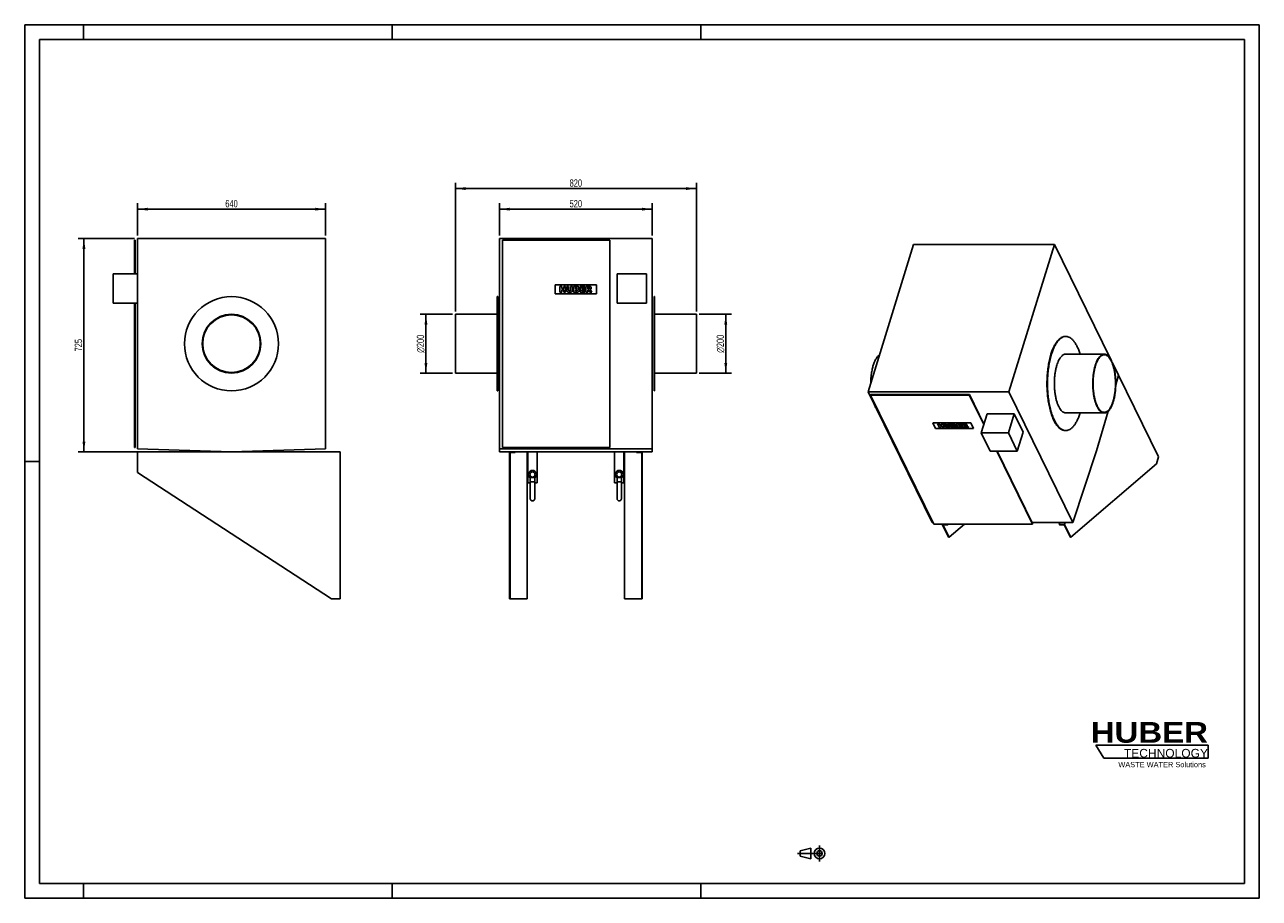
# Model space of a CAD drawing. Header units: millimetres. Extents: x 0 to 4200, y 0 to 2970.
import ezdxf

# ---------------------------------------------------------------- set-up
doc = ezdxf.new("R2010")
doc.units = ezdxf.units.MM
doc.header["$LTSCALE"] = 231
doc.linetypes.add('CENTER', pattern=[0.6, 0.375, -0.075, 0.075, -0.075])
doc.layers.get('0').update_dxf_attribs({"linetype": 'CONTINUOUS'})
for name, color, linetype in [('_2D-BEM', 7, 'CONTINUOUS'), ('_ACHSEN', 7, 'CONTINUOUS'), ('_KURVEN', 7, 'CONTINUOUS'), ('HUBER_Logo_BL0', 7, 'CONTINUOUS')]:
    doc.layers.add(name, color=color, linetype=linetype)
doc.styles.get("Standard").update_dxf_attribs({"font": 'txt', "width": 0.7})
doc.styles.add('TEXTSTYLE_2', font='ariblk.ttf')
doc.styles.add('TEXTSTYLE_3', font='arial.ttf')
doc.styles.add('TEXTSTYLE_4', font='gdt', dxfattribs={"width": 0.7})
doc.dimstyles.new('DIMSTYLE_1', dxfattribs={"dimtxt": 25, "dimasz": 35, "dimexe": 2, "dimexo": 1, "dimtad": 1, "dimdec": 1, "dimtxsty": 'STANDARD', "dimblk": '_FILLED', "dimblk1": '_FILLED', "dimblk2": '_FILLED', "dimcen": 0.09, "dimadec": 1, "dimazin": 2, "dimtp": 0.5, "dimtm": 0.5, "dimtfac": 1, "dimtdec": 1, "dimtofl": 0, "dimtmove": 0, "dimatfit": 3, "dimldrblk": '_FILLED', "dimfxl": 1, "dimtolj": 1, "dimarcsym": 0})
doc.dimstyles.new('DIMSTYLE_2', dxfattribs={"dimtxt": 25, "dimasz": 35, "dimexe": 2, "dimexo": 1, "dimtad": 1, "dimdec": 1, "dimtxsty": 'STANDARD', "dimblk": '_FILLED', "dimblk1": '_FILLED', "dimblk2": '_FILLED', "dimcen": 0.09, "dimadec": 1, "dimazin": 2, "dimtp": 0.8, "dimtm": 0.8, "dimtfac": 1, "dimtdec": 1, "dimtofl": 0, "dimtmove": 0, "dimatfit": 3, "dimldrblk": '_FILLED', "dimfxl": 1, "dimtolj": 1, "dimarcsym": 0})

# ---------------------------------------------------------------- blocks, each defined once
blk = doc.blocks.new('HUBER_LOGO_BL0', base_point=(3837.5, 503.7))
at = {"layer": 'HUBER_Logo_BL0', "color": 5, "linetype": 'CONTINUOUS'}
for p, q in [((4026.4, 521), (3643.9, 521)), ((3643.9, 521), (3670.9, 476)), ((4026.4, 521), (4026.4, 476)), ((3670.9, 476), (4026.4, 476))]:
    blk.add_line(p, q, dxfattribs=at)
at = {"layer": 'HUBER_Logo_BL0', "color": 2, "linetype": 'CONTINUOUS', "attachment_point": 3, "line_spacing_factor": 0.78}
for s, insert, char_height, width, style in [('HUBER\\P\\fArial;\\H29.25;TECHNOLOGY ', (4025.4, 599.1), 70.2, 387.672, 'TEXTSTYLE_2'), ('WASTE WATER Solutions', (4018, 463.6), 18, 297.033, 'TEXTSTYLE_3')]:
    blk.add_mtext(s, dxfattribs=dict(at, insert=insert, char_height=char_height, width=width, style=style))
blk = doc.blocks.new('_FILLED')
at = {"color": 0, "linetype": 'BYBLOCK'}
blk.add_solid([(0, 0), (-1, 0.14), (-1, -0.14)], dxfattribs=at)
blk = doc.blocks.new('*D0')
at = {"layer": '_2D-BEM', "color": 2, "linetype": 'CONTINUOUS'}
for p, q in [((1455, 1985.4), (1345, 1985.4)), ((1365, 1985.4), (1365, 1885.4)), ((1365, 1785.4), (1365, 1885.4)), ((1455, 1785.4), (1345, 1785.4))]:
    blk.add_line(p, q, dxfattribs=at)
at = {"layer": '_2D-BEM', "color": 2, "linetype": 'CONTINUOUS', "xscale": 35, "yscale": 35, "zscale": 35}
for p, rotation in [((1365, 1985.4), 90), ((1365, 1785.4), 270)]:
    blk.add_blockref('_FILLED', p, dxfattribs=dict(at, rotation=rotation))
at = {"layer": '_2D-BEM', "color": 2, "linetype": 'CONTINUOUS', "insert": (1333.8, 1885.4), "char_height": 25, "width": 138.393, "attachment_point": 2, "rotation": 90, "line_spacing_factor": 0.9, "style": 'TEXTSTYLE_4'}
blk.add_mtext('{\\fgdt;n}\\ftxt;200', dxfattribs=at)
blk = doc.blocks.new('*D1')
at = {"layer": '_2D-BEM', "color": 2, "linetype": 'CONTINUOUS'}
for p, q in [((2295, 1985.4), (2405, 1985.4)), ((2385, 1985.4), (2385, 1885.4)), ((2385, 1785.4), (2385, 1885.4)), ((2295, 1785.4), (2405, 1785.4))]:
    blk.add_line(p, q, dxfattribs=at)
at = {"layer": '_2D-BEM', "color": 2, "linetype": 'CONTINUOUS', "xscale": 35, "yscale": 35, "zscale": 35}
for p, rotation in [((2385, 1985.4), 90), ((2385, 1785.4), 270)]:
    blk.add_blockref('_FILLED', p, dxfattribs=dict(at, rotation=rotation))
at = {"layer": '_2D-BEM', "color": 2, "linetype": 'CONTINUOUS', "insert": (2353.8, 1885.4), "char_height": 25, "width": 138.393, "attachment_point": 2, "rotation": 90, "line_spacing_factor": 0.9, "style": 'TEXTSTYLE_4'}
blk.add_mtext('{\\fgdt;n}\\ftxt;200', dxfattribs=at)
blk = doc.blocks.new('*D2')
at = {"layer": '_2D-BEM', "color": 2, "linetype": 'CONTINUOUS'}
for p, q in [((1465, 1995.4), (1465, 2432.9)), ((1465, 2412.9), (1875, 2412.9)), ((2285, 2412.9), (1875, 2412.9)), ((2285, 1995.4), (2285, 2432.9))]:
    blk.add_line(p, q, dxfattribs=at)
at = {"layer": '_2D-BEM', "color": 2, "linetype": 'CONTINUOUS', "xscale": 35, "yscale": 35, "zscale": 35, "rotation": 180}
blk.add_blockref('_FILLED', (1465, 2412.9), dxfattribs=at)
at = {"layer": '_2D-BEM', "color": 2, "linetype": 'CONTINUOUS', "xscale": 35, "yscale": 35, "zscale": 35}
blk.add_blockref('_FILLED', (2285, 2412.9), dxfattribs=at)
at = {"layer": '_2D-BEM', "color": 2, "linetype": 'CONTINUOUS', "insert": (1875, 2444.1), "char_height": 25, "width": 88.393, "attachment_point": 2, "line_spacing_factor": 0.9}
blk.add_mtext('820', dxfattribs=at)
blk = doc.blocks.new('*D3')
at = {"layer": '_2D-BEM', "color": 2, "linetype": 'CONTINUOUS'}
for p, q in [((1615, 2252.9), (1615, 2362.9)), ((2135, 2252.9), (2135, 2362.9)), ((1615, 2342.9), (1875, 2342.9)), ((2135, 2342.9), (1875, 2342.9))]:
    blk.add_line(p, q, dxfattribs=at)
at = {"layer": '_2D-BEM', "color": 2, "linetype": 'CONTINUOUS', "xscale": 35, "yscale": 35, "zscale": 35, "rotation": 180}
blk.add_blockref('_FILLED', (1615, 2342.9), dxfattribs=at)
at = {"layer": '_2D-BEM', "color": 2, "linetype": 'CONTINUOUS', "xscale": 35, "yscale": 35, "zscale": 35}
blk.add_blockref('_FILLED', (2135, 2342.9), dxfattribs=at)
at = {"layer": '_2D-BEM', "color": 2, "linetype": 'CONTINUOUS', "insert": (1875, 2374.1), "char_height": 25, "width": 85.714, "attachment_point": 2, "line_spacing_factor": 0.9}
blk.add_mtext('520', dxfattribs=at)
blk = doc.blocks.new('*D4')
at = {"layer": '_2D-BEM', "color": 2, "linetype": 'CONTINUOUS'}
for p, q in [((383.5, 2252.9), (383.5, 2362.9)), ((1023.5, 2252.9), (1023.5, 2362.9)), ((383.5, 2342.9), (703.5, 2342.9)), ((1023.5, 2342.9), (703.5, 2342.9))]:
    blk.add_line(p, q, dxfattribs=at)
at = {"layer": '_2D-BEM', "color": 2, "linetype": 'CONTINUOUS', "xscale": 35, "yscale": 35, "zscale": 35, "rotation": 180}
blk.add_blockref('_FILLED', (383.5, 2342.9), dxfattribs=at)
at = {"layer": '_2D-BEM', "color": 2, "linetype": 'CONTINUOUS', "xscale": 35, "yscale": 35, "zscale": 35}
blk.add_blockref('_FILLED', (1023.5, 2342.9), dxfattribs=at)
at = {"layer": '_2D-BEM', "color": 2, "linetype": 'CONTINUOUS', "insert": (703.5, 2374.1), "char_height": 25, "width": 88.393, "attachment_point": 2, "line_spacing_factor": 0.9}
blk.add_mtext('640', dxfattribs=at)
blk = doc.blocks.new('*D5')
at = {"layer": '_2D-BEM', "color": 2, "linetype": 'CONTINUOUS'}
for p, q in [((373.5, 2242.9), (181.5, 2242.9)), ((201.5, 2242.9), (201.5, 1880.4)), ((201.5, 1517.9), (201.5, 1880.4)), ((693.5, 1517.9), (181.5, 1517.9))]:
    blk.add_line(p, q, dxfattribs=at)
at = {"layer": '_2D-BEM', "color": 2, "linetype": 'CONTINUOUS', "xscale": 35, "yscale": 35, "zscale": 35}
for p, rotation in [((201.5, 2242.9), 90), ((201.5, 1517.9), 270)]:
    blk.add_blockref('_FILLED', p, dxfattribs=dict(at, rotation=rotation))
at = {"layer": '_2D-BEM', "color": 2, "linetype": 'CONTINUOUS', "insert": (170.3, 1880.4), "char_height": 25, "width": 85.714, "attachment_point": 2, "rotation": 90, "line_spacing_factor": 0.9}
blk.add_mtext('725', dxfattribs=at)
blk = doc.blocks.new('PROJEKTIONSMETHODE_1_BL1', base_point=(2680, 152.5))
at = {"color": 2, "linetype": 'CONTINUOUS'}
for p, q in [((2637.8, 161.7), (2674.5, 170.8)), ((2674.5, 134.2), (2674.5, 170.8)), ((2637.8, 143.3), (2637.8, 161.7)), ((2637.8, 143.3), (2674.5, 134.2))]:
    blk.add_line(p, q, dxfattribs=at)
at = {"color": 2, "linetype": 'CENTER'}
for p, q in [((2703.8, 180), (2703.8, 125)), ((2628.7, 152.5), (2731.3, 152.5))]:
    blk.add_line(p, q, dxfattribs=at)
at = {"color": 2, "linetype": 'CONTINUOUS'}
for radius in [18.3, 9.17]:
    blk.add_circle((2703.8, 152.5), radius, dxfattribs=at)

msp = doc.modelspace()

# ---------------------------------------------------------------- linework, layer by layer
at = {"color": 7, "linetype": 'CONTINUOUS'}
for p, q in [((0, 2970), (4200, 2970)), ((0, 0), (0, 2970)), ((4200, 0), (4200, 2970)), ((373.5, 2122.9), (373.5, 2237.9)), ((373.5, 2237.9), (375.5, 2237.9)), ((375.5, 2122.9), (375.5, 2237.9)), ((1625.03, 2237.9), (1625.03, 1532.9)), ((1990.03, 2237.9), (1625.03, 2237.9)), ((1990.03, 1532.9), (1990.03, 2237.9)), ((301.5, 2022.9), (301.5, 2122.9)), ((383.5, 2122.9), (301.5, 2122.9)), ((2115.03, 2122.9), (2015.03, 2122.9)), ((2015.03, 2122.9), (2015.03, 2022.9)), ((2115.03, 2022.9), (2115.03, 2122.9)), ((383.5, 2022.9), (301.5, 2022.9)), ((373.5, 1532.9), (373.5, 2022.9)), ((375.5, 1532.9), (375.5, 2022.9)), ((2015.03, 2022.9), (2115.03, 2022.9)), ((3704.75, 1811.49), (3704.76, 1811.49)), ((3704.75, 1811.48), (3704.76, 1811.49)), ((3704.76, 1811.49), (3720.93, 1778.54)), ((3720.93, 1778.54), (3857.28, 1500.68)), ((2877.26, 1710.72), (2877.74, 1712.29)), ((2877.26, 1710.72), (3092.31, 1272.48)), ((3213.44, 1710.72), (2877.26, 1710.72)), ((3213.93, 1712.29), (2877.74, 1712.29)), ((3213.44, 1710.72), (3213.93, 1712.29)), ((3262.65, 1610.44), (3213.44, 1710.72)), ((3263.14, 1612.01), (3213.93, 1712.29)), ((3273.97, 1647.07), (3254.12, 1582.84)), ((3366.08, 1647.07), (3273.97, 1647.07)), ((3366.08, 1647.07), (3346.23, 1582.84)), ((3396.58, 1584.91), (3366.08, 1647.07)), ((3254.12, 1582.84), (3284.63, 1520.67)), ((3346.23, 1582.84), (3254.12, 1582.84)), ((3376.73, 1520.67), (3346.23, 1582.84)), ((3396.58, 1584.91), (3376.73, 1520.67)), ((373.5, 1532.9), (375.5, 1532.9)), ((383.5, 1517.9), (703.5, 1517.9)), ((383.5, 1447.9), (383.5, 1517.9)), ((703.5, 1517.9), (1073.5, 1517.9)), ((1073.5, 1517.9), (1073.5, 1017.9)), ((1625.03, 1532.9), (1990.03, 1532.9)), ((1649.03, 1447.9), (1649.03, 1517.9)), ((1649.03, 1517.9), (1669.03, 1517.9)), ((1651.03, 1515.9), (1669.03, 1515.9)), ((1651.03, 1447.9), (1651.03, 1515.9)), ((1669.03, 1517.9), (1669.03, 1515.9)), ((1709.03, 1517.9), (1709.03, 1017.9)), ((2041.03, 1017.9), (2041.03, 1517.9)), ((2081.03, 1517.9), (2081.03, 1515.9)), ((2081.03, 1517.9), (2101.03, 1517.9)), ((2081.03, 1515.9), (2099.03, 1515.9)), ((2099.03, 1447.9), (2099.03, 1515.9)), ((2101.03, 1447.9), (2101.03, 1517.9)), ((3284.63, 1520.67), (3376.73, 1520.67)), ((3428.5, 1272.48), (3306.7, 1520.67)), ((3428.98, 1274.05), (3307.96, 1520.67)), ((3850.02, 1477.18), (3559.08, 1227.48)), ((3857.28, 1500.68), (3850.02, 1477.18)), ((1043.5, 1017.9), (383.5, 1447.9)), ((1649.03, 1017.9), (1649.03, 1447.9)), ((1649.03, 1447.9), (1651.03, 1447.9)), ((1651.03, 1017.9), (1651.03, 1447.9)), ((1720.03, 1430.45), (1720.03, 1415.9)), ((1720.03, 1430.45), (1735.03, 1430.45)), ((1735.03, 1430.45), (1735.03, 1415.9)), ((2015.03, 1430.45), (2015.03, 1415.9)), ((2030.03, 1430.45), (2015.03, 1430.45)), ((2030.03, 1430.45), (2030.03, 1415.9)), ((2099.03, 1017.9), (2099.03, 1447.9)), ((2099.03, 1447.9), (2101.03, 1447.9)), ((2101.03, 1017.9), (2101.03, 1447.9)), ((1720.03, 1415.9), (1720.03, 1358.4)), ((1720.03, 1415.9), (1735.03, 1415.9)), ((1735.03, 1415.9), (1735.03, 1358.4)), ((2015.03, 1415.9), (2015.03, 1358.4)), ((2030.03, 1415.9), (2015.03, 1415.9)), ((2030.03, 1415.9), (2030.03, 1358.4)), ((3092.31, 1272.48), (3428.5, 1272.48)), ((3121.41, 1270.99), (3121.87, 1272.48)), ((3142.77, 1227.48), (3121.41, 1270.99)), ((3121.41, 1270.99), (3139.83, 1270.99)), ((3123.86, 1269.75), (3140.44, 1269.75)), ((3144.61, 1227.48), (3123.86, 1269.75)), ((3139.83, 1270.99), (3140.29, 1272.48)), ((3139.83, 1270.99), (3140.44, 1269.75)), ((3140.44, 1269.75), (3141.29, 1272.48)), ((3197.04, 1272.48), (3144.61, 1227.48)), ((3428.5, 1272.48), (3428.98, 1274.05)), ((3521.23, 1277.21), (3519.31, 1270.99)), ((3519.31, 1270.99), (3519.92, 1269.75)), ((3519.31, 1270.99), (3537.73, 1270.99)), ((3519.92, 1269.75), (3536.5, 1269.75)), ((3557.24, 1227.48), (3536.5, 1269.75)), ((3537.73, 1270.99), (3539.65, 1277.21)), ((3559.08, 1227.48), (3537.73, 1270.99)), ((3142.77, 1227.48), (3144.61, 1227.48)), ((3557.24, 1227.48), (3559.08, 1227.48)), ((1073.5, 1017.9), (1043.5, 1017.9)), ((1649.03, 1017.9), (1651.03, 1017.9)), ((1709.03, 1017.9), (1651.03, 1017.9)), ((2099.03, 1017.9), (2041.03, 1017.9)), ((2099.03, 1017.9), (2101.03, 1017.9)), ((0, 0), (4200, 0))]:
    msp.add_line(p, q, dxfattribs=at)
at = {"color": 3, "linetype": 'CONTINUOUS'}
for p, q in [((0, 2970), (0, 0)), ((4200, 2970), (0, 2970)), ((200, 2970), (200, 2920)), ((1250, 2970), (1250, 2920)), ((2300, 2970), (2300, 2920)), ((4200, 2970), (4200, 0)), ((0, 1485), (50, 1485)), ((200, 0), (200, 50)), ((1250, 0), (1250, 50)), ((2300, 0), (2300, 50)), ((4200, 0), (0, 0))]:
    msp.add_line(p, q, dxfattribs=at)
at = {"color": 5, "linetype": 'CONTINUOUS'}
for p, q in [((50, 2920), (50, 50)), ((4150, 2920), (50, 2920)), ((4150, 50), (4150, 2920)), ((50, 50), (4150, 50))]:
    msp.add_line(p, q, dxfattribs=at)
at = {"color": 7, "linetype": 'CONTINUOUS'}
for centre in [(1727.53, 1358.4), (2022.53, 1358.4)]:
    msp.add_arc(centre, 7.5, 180, 360, dxfattribs=at)
at = {"layer": '_ACHSEN', "color": 7, "linetype": 'CONTINUOUS'}
for p, q in [((1023.5, 2242.9), (383.5, 2242.9)), ((383.5, 2242.9), (383.5, 1527.9)), ((1023.5, 1527.9), (1023.5, 2242.9)), ((1615.03, 2242.9), (1615.03, 1527.9)), ((1615.03, 2242.9), (2135.03, 2242.9)), ((2135.03, 2242.9), (2135.03, 1527.9)), ((3023.86, 2222.99), (2868.94, 1721.66)), ((3023.86, 2222.99), (3502.82, 2222.99)), ((3502.82, 2222.99), (3347.89, 1721.66)), ((3693.55, 1834.32), (3502.82, 2222.99)), ((1607.03, 2045.4), (1607.03, 1985.4)), ((1609.03, 2045.4), (1607.03, 2045.4)), ((1609.03, 2045.4), (1609.03, 1983.4)), ((2141.03, 2045.4), (2141.03, 1983.4)), ((2143.03, 2045.4), (2141.03, 2045.4)), ((2143.03, 2045.4), (2143.03, 1985.4)), ((1465.03, 1985.4), (1465.03, 1983.4)), ((1607.03, 1985.4), (1465.03, 1985.4)), ((1465.03, 1983.4), (1465.03, 1787.4)), ((1607.03, 1985.4), (1607.03, 1785.4)), ((1609.03, 1983.4), (1609.03, 1787.4)), ((2141.03, 1983.4), (2141.03, 1787.4)), ((2143.03, 1985.4), (2143.03, 1785.4)), ((2285.03, 1985.4), (2143.03, 1985.4)), ((2285.03, 1985.4), (2285.03, 1983.4)), ((2285.03, 1983.4), (2285.03, 1787.4)), ((3539.93, 1910.1), (3541.77, 1910.1)), ((3541.77, 1850.1), (3672.57, 1850.1)), ((3704.75, 1811.49), (3699.74, 1821.71)), ((3720.92, 1778.54), (3704.75, 1811.49)), ((1465.03, 1787.4), (1465.03, 1785.4)), ((1607.03, 1785.4), (1465.03, 1785.4)), ((1607.03, 1785.4), (1607.03, 1725.4)), ((1609.03, 1787.4), (1609.03, 1725.4)), ((2141.03, 1787.4), (2141.03, 1725.4)), ((2143.03, 1785.4), (2143.03, 1725.4)), ((2285.03, 1785.4), (2143.03, 1785.4)), ((2285.03, 1787.4), (2285.03, 1785.4)), ((3711.47, 1745.91), (3720.92, 1778.54)), ((1609.03, 1725.4), (1607.03, 1725.4)), ((2143.03, 1725.4), (2141.03, 1725.4)), ((2868.94, 1721.66), (3087.05, 1277.21)), ((2868.94, 1721.66), (3347.89, 1721.66)), ((3347.89, 1721.66), (3566, 1277.21)), ((3541.77, 1650.1), (3672.57, 1650.1)), ((3646.51, 1521.66), (3685.32, 1655.63)), ((3539.93, 1590.1), (3541.77, 1590.1)), ((383.5, 1527.9), (703.5, 1517.9)), ((703.5, 1517.9), (1023.5, 1527.9)), ((1615.03, 1527.9), (1615.03, 1517.9)), ((1615.03, 1527.9), (2135.03, 1527.9)), ((1615.03, 1517.9), (1649.03, 1517.9)), ((1669.03, 1517.9), (1711.78, 1517.9)), ((1711.78, 1517.9), (1711.78, 1412.9)), ((1711.78, 1517.9), (1743.28, 1517.9)), ((1743.28, 1517.9), (2006.78, 1517.9)), ((1743.28, 1517.9), (1743.28, 1412.9)), ((2006.78, 1517.9), (2006.78, 1412.9)), ((2038.28, 1517.9), (2006.78, 1517.9)), ((2038.28, 1517.9), (2081.03, 1517.9)), ((2038.28, 1517.9), (2038.28, 1412.9)), ((2101.03, 1517.9), (2135.03, 1517.9)), ((2135.03, 1527.9), (2135.03, 1517.9)), ((3566, 1277.21), (3646.51, 1521.66)), ((1711.78, 1412.9), (1720.03, 1412.9)), ((1735.03, 1412.9), (1743.28, 1412.9)), ((2015.03, 1412.9), (2006.78, 1412.9)), ((2038.28, 1412.9), (2030.03, 1412.9)), ((3087.05, 1277.21), (3089.99, 1277.21)), ((3427.43, 1277.21), (3566, 1277.21))]:
    msp.add_line(p, q, dxfattribs=at)
for centre, radius, start, end in [((703.5, 1885.4), 160, 90, 270), ((703.5, 1885.4), 160, 270, 90), ((703.5, 1885.4), 100, 90, 270), ((703.5, 1885.4), 98, 90, 270), ((703.5, 1885.4), 100, 270, 90), ((703.5, 1885.4), 98, 270, 90), ((3541.78, 1885.77), 24.33, 90.00336, 94.32786), ((3541.78, 1614.43), 24.33, 265.67553, 269.99664), ((1727.53, 1440.9), 14, 90, 237.58992), ((1727.53, 1440.9), 9, 90, 270), ((1727.53, 1440.9), 14, 302.41008, 90), ((1727.53, 1440.9), 9, 270, 90), ((2022.53, 1440.9), 14, 90, 237.59688), ((2022.53, 1440.9), 9, 90, 270), ((2022.53, 1440.9), 14, 302.40312, 90), ((2022.53, 1440.9), 9, 270, 90)]:
    msp.add_arc(centre, radius, start, end, dxfattribs=at)
for points, knots in [([(3491.13, 1849.56), (3492.53, 1854.09), (3495.49, 1862.71), (3500.65, 1874.73), (3506.31, 1885.2), (3512.4, 1894), (3518.85, 1901.02), (3525.63, 1906.18), (3531.62, 1908.88), (3536.4, 1909.93), (3538.76, 1910.1), (3539.93, 1910.1)], [0, 0, 0, 0, 0.1727604, 0.3318194, 0.476262, 0.6057285, 0.7206206, 0.8224004, 0.9139514, 0.9573473, 1, 1, 1, 1]), ([(3492.97, 1849.56), (3494.32, 1853.95), (3497.19, 1862.31), (3502.16, 1874.01), (3507.6, 1884.27), (3513.45, 1892.96), (3519.64, 1900.01), (3526.15, 1905.32), (3532.91, 1908.8), (3537.64, 1909.86), (3539.94, 1910.03)], [0, 0, 0, 0, 0.1711503, 0.3292221, 0.4733463, 0.6031407, 0.7188828, 0.821759, 0.9141774, 1, 1, 1, 1]), ([(3541.77, 1910.1), (3542.94, 1910.1), (3545.29, 1909.93), (3550.04, 1908.89), (3556.01, 1906.22), (3562.75, 1901.12), (3569.18, 1894.16), (3575.25, 1885.45), (3580.89, 1875.07), (3586.05, 1863.15), (3589.01, 1854.61), (3590.41, 1850.12)], [0, 0, 0, 0, 0.0427436, 0.0862247, 0.1779117, 0.2797627, 0.3946581, 0.5240696, 0.6684157, 0.8273567, 1, 1, 1, 1]), ([(3491.13, 1849.56), (3489.24, 1843.47), (3485.88, 1830.7), (3482.05, 1810.72), (3479.34, 1789.56), (3477.8, 1767.64), (3477.45, 1745.37), (3478.31, 1723.2), (3480.35, 1701.55), (3483.54, 1680.84), (3487.82, 1661.47), (3493.09, 1643.82), (3499.26, 1628.22), (3505.23, 1616.81), (3510.43, 1609.03), (3514.34, 1604.08), (3518.38, 1599.84), (3523.72, 1595.32), (3529.5, 1592.02), (3535.51, 1590.37), (3538.47, 1590.1), (3539.93, 1590.1)], [0, 0, 0, 0, 0.0673904, 0.139403, 0.2149379, 0.292784, 0.3716615, 0.4502607, 0.5272801, 0.601464, 0.6716431, 0.7367785, 0.7960157, 0.8487565, 0.8726159, 0.8948045, 0.9153798, 0.9344494, 0.9687248, 0.9845691, 1, 1, 1, 1]), ([(3492.97, 1849.56), (3491.11, 1843.55), (3487.78, 1830.97), (3483.99, 1811.27), (3481.28, 1790.42), (3479.7, 1768.81), (3479.28, 1746.84), (3480.04, 1724.93), (3481.96, 1703.5), (3485, 1682.95), (3489.11, 1663.67), (3494.2, 1646.02), (3500.17, 1630.32), (3506.92, 1616.87), (3514.34, 1605.88), (3521.24, 1598.69), (3527, 1594.53), (3531.25, 1592.27), (3535.56, 1590.77), (3538.49, 1590.28), (3539.94, 1590.17)], [0, 0, 0, 0, 0.0669049, 0.1383542, 0.2132862, 0.2905321, 0.368856, 0.4469915, 0.5236777, 0.5976945, 0.6679007, 0.7332746, 0.792964, 0.8463505, 0.8931457, 0.9335442, 0.9516304, 0.9685416, 0.9845515, 1, 1, 1, 1]), ([(3511.27, 1812.26), (3512.15, 1815.09), (3514, 1820.48), (3517.23, 1828), (3520.76, 1834.54), (3524.57, 1840.04), (3528.6, 1844.43), (3532.84, 1847.65), (3537.24, 1849.64), (3540.3, 1850.1), (3541.77, 1850.1)], [0, 0, 0, 0, 0.1727977, 0.3318911, 0.4763649, 0.6058593, 0.7207763, 0.8225781, 0.9141488, 1, 1, 1, 1]), ([(3642.06, 1812.26), (3642.94, 1815.09), (3644.79, 1820.48), (3648.02, 1828), (3651.55, 1834.54), (3655.36, 1840.04), (3659.39, 1844.43), (3663.63, 1847.65), (3668.03, 1849.64), (3671.09, 1850.1), (3672.57, 1850.1)], [0, 0, 0, 0, 0.1727977, 0.3318911, 0.4763649, 0.6058593, 0.7207763, 0.8225781, 0.9141488, 1, 1, 1, 1]), ([(3642.67, 1811.02), (3643.53, 1813.79), (3645.34, 1819.07), (3648.51, 1826.44), (3651.97, 1832.85), (3655.7, 1838.24), (3659.65, 1842.54), (3663.81, 1845.7), (3668.13, 1847.65), (3671.12, 1848.1), (3672.57, 1848.1)], [0, 0, 0, 0, 0.1727977, 0.3318911, 0.4763649, 0.6058593, 0.7207763, 0.8225781, 0.9141488, 1, 1, 1, 1]), ([(3672.57, 1850.1), (3673.48, 1850.1), (3675.33, 1849.93), (3679.08, 1848.9), (3682.7, 1846.84), (3686.04, 1844.01), (3689.54, 1840.34), (3693.64, 1834.57), (3697.99, 1826.28), (3701.84, 1816.52), (3705.14, 1805.49), (3707.81, 1793.39), (3709.8, 1780.45), (3711.08, 1766.91), (3711.62, 1753.05), (3711.4, 1739.14), (3710.43, 1725.44), (3708.74, 1712.21), (3706.35, 1699.72), (3704.25, 1691.75), (3703.07, 1687.94)], [0, 0, 0, 0, 0.0154314, 0.0312763, 0.065553, 0.0846234, 0.1051994, 0.151212, 0.2039547, 0.2631941, 0.328332, 0.3985136, 0.4727003, 0.5497225, 0.6283247, 0.7072051, 0.7850541, 0.8605918, 0.9326071, 1, 1, 1, 1]), ([(3672.57, 1848.1), (3673.46, 1848.1), (3675.28, 1847.93), (3678.95, 1846.93), (3682.49, 1844.9), (3685.77, 1842.14), (3689.2, 1838.54), (3693.22, 1832.88), (3697.48, 1824.75), (3701.26, 1815.2), (3704.49, 1804.38), (3707.1, 1792.52), (3709.06, 1779.84), (3710.31, 1766.58), (3710.84, 1753), (3710.62, 1739.36), (3709.68, 1725.93), (3708.02, 1712.97), (3705.67, 1700.73), (3703.61, 1692.91), (3702.46, 1689.18)], [0, 0, 0, 0, 0.0154314, 0.0312763, 0.065553, 0.0846234, 0.1051994, 0.151212, 0.2039547, 0.2631941, 0.328332, 0.3985136, 0.4727003, 0.5497225, 0.6283247, 0.7072051, 0.7850541, 0.8605918, 0.9326071, 1, 1, 1, 1]), ([(2886.79, 1812.26), (2885.42, 1807.82), (2883.02, 1798.46), (2880.45, 1783.77), (2878.82, 1768.2), (2878.41, 1757.56), (2878.36, 1752.17)], [0, 0, 0, 0, 0.2290798, 0.4756159, 0.7344722, 1, 1, 1, 1]), ([(2886.79, 1812.26), (2888.03, 1816.28), (2890.7, 1823.74), (2894.94, 1832.34), (2898.71, 1838.1), (2902.33, 1842.66), (2905.44, 1845.54), (2907.66, 1846.99)], [0, 0, 0, 0, 0.3062677, 0.5756792, 0.6958925, 0.8064208, 1, 1, 1, 1]), ([(3511.27, 1812.26), (3510.09, 1808.46), (3507.99, 1800.48), (3505.6, 1787.99), (3503.91, 1774.77), (3502.94, 1761.06), (3502.72, 1747.15), (3503.26, 1733.29), (3504.54, 1719.75), (3506.53, 1706.81), (3509.2, 1694.71), (3512.5, 1683.68), (3516.35, 1673.92), (3520.7, 1665.63), (3524.81, 1659.86), (3528.3, 1656.19), (3531.64, 1653.36), (3535.26, 1651.3), (3539.01, 1650.27), (3540.86, 1650.1), (3541.77, 1650.1)], [0, 0, 0, 0, 0.0673929, 0.1394082, 0.2149459, 0.2927949, 0.3716753, 0.4502775, 0.5272997, 0.6014864, 0.671668, 0.7368059, 0.7960453, 0.848788, 0.8948006, 0.9153766, 0.934447, 0.9687237, 0.9845686, 1, 1, 1, 1]), ([(3642.06, 1812.26), (3640.89, 1808.46), (3638.78, 1800.48), (3636.39, 1787.99), (3634.7, 1774.77), (3633.73, 1761.06), (3633.51, 1747.15), (3634.05, 1733.29), (3635.33, 1719.75), (3637.32, 1706.81), (3639.99, 1694.71), (3643.29, 1683.68), (3647.14, 1673.92), (3651.49, 1665.63), (3655.6, 1659.86), (3659.1, 1656.19), (3662.44, 1653.36), (3666.05, 1651.3), (3669.8, 1650.27), (3671.65, 1650.1), (3672.57, 1650.1)], [0, 0, 0, 0, 0.0673929, 0.1394082, 0.2149459, 0.2927949, 0.3716753, 0.4502775, 0.5272997, 0.6014864, 0.671668, 0.7368059, 0.7960453, 0.848788, 0.8948006, 0.9153766, 0.934447, 0.9687237, 0.9845686, 1, 1, 1, 1]), ([(3642.67, 1811.02), (3641.52, 1807.29), (3639.46, 1799.47), (3637.11, 1787.23), (3635.45, 1774.27), (3634.51, 1760.84), (3634.3, 1747.2), (3634.82, 1733.62), (3636.07, 1720.36), (3638.03, 1707.68), (3640.64, 1695.82), (3643.87, 1685.01), (3647.65, 1675.45), (3651.91, 1667.32), (3655.94, 1661.66), (3659.37, 1658.06), (3662.64, 1655.3), (3666.18, 1653.27), (3669.86, 1652.27), (3671.67, 1652.1), (3672.57, 1652.1)], [0, 0, 0, 0, 0.0673929, 0.1394082, 0.2149459, 0.2927949, 0.3716753, 0.4502775, 0.5272997, 0.6014864, 0.671668, 0.7368059, 0.7960453, 0.848788, 0.8948006, 0.9153766, 0.934447, 0.9687237, 0.9845686, 1, 1, 1, 1]), ([(3672.57, 1652.1), (3674.01, 1652.1), (3677.01, 1652.55), (3681.32, 1654.5), (3685.48, 1657.66), (3689.43, 1661.96), (3693.16, 1667.35), (3696.62, 1673.76), (3699.79, 1681.13), (3701.6, 1686.41), (3702.46, 1689.18)], [0, 0, 0, 0, 0.0858512, 0.1774219, 0.2792237, 0.3941407, 0.5236351, 0.6681089, 0.8272023, 1, 1, 1, 1]), ([(3672.57, 1650.1), (3674.04, 1650.1), (3677.1, 1650.56), (3681.5, 1652.55), (3685.74, 1655.77), (3689.77, 1660.16), (3693.58, 1665.66), (3697.11, 1672.21), (3700.34, 1679.72), (3702.19, 1685.11), (3703.07, 1687.94)], [0, 0, 0, 0, 0.0858512, 0.1774219, 0.2792237, 0.3941407, 0.5236351, 0.6681089, 0.8272023, 1, 1, 1, 1]), ([(2890.12, 1678.48), (2891.03, 1676.21), (2892.91, 1671.91), (2895.14, 1667.78), (2896.31, 1665.87)], [0, 0, 0, 0, 0.5218676, 1, 1, 1, 1]), ([(3541.77, 1590.1), (3542.94, 1590.1), (3545.29, 1590.27), (3550.04, 1591.31), (3556.01, 1593.98), (3562.75, 1599.09), (3569.18, 1606.04), (3575.25, 1614.76), (3580.89, 1625.14), (3586.05, 1637.05), (3589.01, 1645.6), (3590.41, 1650.09)], [0, 0, 0, 0, 0.042742, 0.0862217, 0.1779063, 0.2797561, 0.3946514, 0.5240638, 0.6684115, 0.8273544, 1, 1, 1, 1])]:
    msp.add_open_spline(points, degree=3, knots=knots, dxfattribs=at)
at = {"layer": '_KURVEN', "color": 4, "linetype": 'CONTINUOUS'}
for p, q in [((1805.03, 2085.4), (1805.03, 2055.4)), ((1945.03, 2085.4), (1805.03, 2085.4)), ((1820.94, 2080.4), (1820.94, 2060.4)), ((1827.12, 2080.4), (1820.94, 2080.4)), ((1820.94, 2060.4), (1827.12, 2060.4)), ((1827.12, 2073.4), (1827.12, 2080.4)), ((1833.87, 2073.4), (1827.12, 2073.4)), ((1827.12, 2060.4), (1827.12, 2068.49)), ((1827.12, 2068.49), (1833.87, 2068.49)), ((1840.08, 2080.4), (1833.87, 2080.4)), ((1833.87, 2080.4), (1833.87, 2073.4)), ((1833.87, 2068.49), (1833.87, 2060.4)), ((1833.87, 2060.4), (1840.08, 2060.4)), ((1840.08, 2060.4), (1840.08, 2080.4)), ((1850.37, 2080.4), (1844.2, 2080.4)), ((1844.2, 2080.4), (1844.2, 2068.47)), ((1850.37, 2068.19), (1850.37, 2080.4)), ((1857.2, 2080.4), (1857.2, 2068.19)), ((1863.37, 2080.4), (1857.2, 2080.4)), ((1863.37, 2068.47), (1863.37, 2080.4)), ((1867.48, 2080.4), (1867.48, 2060.4)), ((1879.04, 2080.4), (1867.48, 2080.4)), ((1867.48, 2060.4), (1878.14, 2060.4)), ((1873.71, 2072.55), (1873.71, 2076.35)), ((1873.71, 2076.35), (1876.44, 2076.35)), ((1876.4, 2072.55), (1873.71, 2072.55)), ((1873.71, 2064.7), (1873.71, 2068.75)), ((1873.71, 2068.75), (1876.85, 2068.75)), ((1876.86, 2064.7), (1873.71, 2064.7)), ((1889.18, 2080.4), (1889.18, 2060.4)), ((1905.74, 2080.4), (1889.18, 2080.4)), ((1889.18, 2060.4), (1906.04, 2060.4)), ((1895.37, 2072.95), (1895.37, 2076.13)), ((1895.37, 2076.13), (1905.74, 2076.13)), ((1904.99, 2072.95), (1895.37, 2072.95)), ((1895.37, 2064.93), (1895.37, 2068.87)), ((1895.37, 2068.87), (1904.99, 2068.87)), ((1906.04, 2064.93), (1895.37, 2064.93)), ((1904.99, 2068.87), (1904.99, 2072.95)), ((1905.74, 2076.13), (1905.74, 2080.4)), ((1906.04, 2060.4), (1906.04, 2064.93)), ((1919.75, 2080.4), (1909.45, 2080.4)), ((1909.45, 2080.4), (1909.45, 2060.4)), ((1909.45, 2060.4), (1915.66, 2060.4)), ((1915.66, 2076.36), (1918.38, 2076.36)), ((1915.66, 2072.29), (1915.66, 2076.36)), ((1918.27, 2072.29), (1915.66, 2072.29)), ((1915.66, 2060.4), (1915.66, 2068.52)), ((1915.66, 2068.52), (1916.21, 2068.52)), ((1918.84, 2066.51), (1922.14, 2060.4)), ((1922.14, 2060.4), (1929.13, 2060.4)), ((1929.13, 2060.4), (1926.13, 2066.18)), ((1945.03, 2055.4), (1945.03, 2085.4)), ((1805.03, 2055.4), (1945.03, 2055.4)), ((3218.51, 1615.92), (3089.57, 1615.92)), ((3089.57, 1615.92), (3098.72, 1597.28)), ((3098.72, 1597.28), (3227.67, 1597.28)), ((3105.74, 1612.82), (3111.84, 1600.38)), ((3111.43, 1612.82), (3105.74, 1612.82)), ((3113.57, 1608.47), (3111.43, 1612.82)), ((3111.84, 1600.38), (3117.54, 1600.38)), ((3119.79, 1608.47), (3113.57, 1608.47)), ((3117.54, 1600.38), (3115.07, 1605.41)), ((3115.07, 1605.41), (3121.29, 1605.41)), ((3117.65, 1612.82), (3119.79, 1608.47)), ((3123.37, 1612.82), (3117.65, 1612.82)), ((3121.29, 1605.41), (3123.76, 1600.38)), ((3129.47, 1600.38), (3123.37, 1612.82)), ((3123.76, 1600.38), (3129.47, 1600.38)), ((3132.85, 1612.82), (3127.17, 1612.82)), ((3127.17, 1612.82), (3130.8, 1605.4)), ((3136.57, 1605.23), (3132.85, 1612.82)), ((3139.14, 1612.82), (3142.87, 1605.23)), ((3144.82, 1612.82), (3139.14, 1612.82)), ((3148.46, 1605.4), (3144.82, 1612.82)), ((3148.6, 1612.82), (3154.7, 1600.38)), ((3159.26, 1612.82), (3148.6, 1612.82)), ((3154.7, 1600.38), (3164.53, 1600.38)), ((3156.74, 1607.94), (3155.58, 1610.3)), ((3155.58, 1610.3), (3158.1, 1610.3)), ((3159.21, 1607.94), (3156.74, 1607.94)), ((3159.14, 1603.06), (3157.9, 1605.57)), ((3157.9, 1605.57), (3160.79, 1605.57)), ((3162.04, 1603.06), (3159.14, 1603.06)), ((3183.85, 1612.82), (3168.6, 1612.82)), ((3168.6, 1612.82), (3174.7, 1600.38)), ((3174.7, 1600.38), (3190.23, 1600.38)), ((3176.57, 1608.19), (3175.6, 1610.16)), ((3175.6, 1610.16), (3185.15, 1610.16)), ((3185.43, 1608.19), (3176.57, 1608.19)), ((3177.82, 1605.65), (3186.68, 1605.65)), ((3179.02, 1603.2), (3177.82, 1605.65)), ((3188.85, 1603.2), (3179.02, 1603.2)), ((3185.15, 1610.16), (3183.85, 1612.82)), ((3186.68, 1605.65), (3185.43, 1608.19)), ((3196.76, 1612.82), (3187.27, 1612.82)), ((3187.27, 1612.82), (3193.37, 1600.38)), ((3190.23, 1600.38), (3188.85, 1603.2)), ((3193.37, 1600.38), (3199.09, 1600.38)), ((3194.22, 1610.31), (3196.72, 1610.31)), ((3195.46, 1607.78), (3194.22, 1610.31)), ((3197.86, 1607.78), (3195.46, 1607.78)), ((3199.09, 1600.38), (3196.61, 1605.43)), ((3196.61, 1605.43), (3197.11, 1605.43)), ((3200.15, 1604.18), (3205.06, 1600.38)), ((3205.06, 1600.38), (3211.49, 1600.38)), ((3211.49, 1600.38), (3206.96, 1603.98)), ((3227.67, 1597.28), (3218.51, 1615.92))]:
    msp.add_line(p, q, dxfattribs=at)
for points in [[(1844.77, 2065.09), (1844.39, 2066.37), (1844.2, 2067.49), (1844.2, 2068.47)], [(1846.09, 2062.79), (1845.44, 2063.54), (1845.01, 2064.3), (1844.77, 2065.09)], [(1848.21, 2061.06), (1847.43, 2061.48), (1846.73, 2062.05), (1846.09, 2062.79)], [(1851.09, 2060.26), (1849.95, 2060.4), (1848.98, 2060.66), (1848.21, 2061.06)], [(1850.37, 2068.19), (1850.37, 2067.1), (1850.67, 2066.25), (1851.27, 2065.64)], [(1854.28, 2060.06), (1853.3, 2060.06), (1852.24, 2060.13), (1851.09, 2060.26)], [(1851.27, 2065.64), (1851.87, 2065.02), (1852.71, 2064.72), (1853.79, 2064.72)], [(1853.79, 2064.72), (1854.86, 2064.72), (1855.69, 2065.02), (1856.29, 2065.62)], [(1858.6, 2060.72), (1857.41, 2060.29), (1855.96, 2060.06), (1854.28, 2060.06)], [(1856.29, 2065.62), (1856.89, 2066.22), (1857.2, 2067.08), (1857.2, 2068.19)], [(1861.08, 2062.38), (1860.29, 2061.58), (1859.47, 2061.04), (1858.6, 2060.72)], [(1862.81, 2065.13), (1862.44, 2064.08), (1861.87, 2063.17), (1861.08, 2062.38)], [(1863.37, 2068.47), (1863.37, 2067.29), (1863.18, 2066.18), (1862.81, 2065.13)], [(1876.4, 2072.55), (1877.35, 2072.55), (1878.02, 2072.72), (1878.4, 2073.04)], [(1878.4, 2075.85), (1878.02, 2076.18), (1877.37, 2076.35), (1876.44, 2076.35)], [(1879.11, 2068.2), (1878.68, 2068.56), (1877.93, 2068.75), (1876.85, 2068.75)], [(1876.86, 2064.7), (1877.93, 2064.7), (1878.68, 2064.87), (1879.11, 2065.25)], [(1880.91, 2060.67), (1879.52, 2060.48), (1878.59, 2060.4), (1878.14, 2060.4)], [(1878.98, 2074.49), (1878.98, 2075.06), (1878.79, 2075.53), (1878.4, 2075.85)], [(1878.4, 2073.04), (1878.79, 2073.37), (1878.98, 2073.86), (1878.98, 2074.49)], [(1879.04, 2080.4), (1880.97, 2080.4), (1882.44, 2079.92), (1883.48, 2078.97)], [(1879.77, 2066.78), (1879.77, 2067.37), (1879.55, 2067.85), (1879.11, 2068.2)], [(1879.11, 2065.25), (1879.55, 2065.64), (1879.77, 2066.14), (1879.77, 2066.78)], [(1883.26, 2061.32), (1882.74, 2061.03), (1881.95, 2060.81), (1880.91, 2060.67)], [(1883.93, 2072.37), (1883.44, 2071.8), (1882.71, 2071.37), (1881.77, 2071.04)], [(1881.77, 2071.04), (1883.21, 2070.68), (1884.26, 2070.1), (1884.94, 2069.25)], [(1885.24, 2063.29), (1884.75, 2062.46), (1884.09, 2061.8), (1883.26, 2061.32)], [(1883.48, 2078.97), (1884.52, 2078.01), (1885.03, 2076.82), (1885.03, 2075.42)], [(1885.03, 2075.42), (1885.03, 2074.23), (1884.67, 2073.22), (1883.93, 2072.37)], [(1884.94, 2069.25), (1885.62, 2068.41), (1885.96, 2067.36), (1885.96, 2066.09)], [(1885.96, 2066.09), (1885.96, 2065.05), (1885.72, 2064.11), (1885.24, 2063.29)], [(1917.71, 2068.04), (1917.27, 2068.35), (1916.77, 2068.52), (1916.21, 2068.52)], [(1918.84, 2066.51), (1918.41, 2067.3), (1918.05, 2067.81), (1917.71, 2068.04)], [(1918.27, 2072.29), (1918.54, 2072.29), (1919.09, 2072.38), (1919.91, 2072.56)], [(1920.68, 2075.84), (1920.27, 2076.18), (1919.49, 2076.36), (1918.38, 2076.36)], [(1919.75, 2080.4), (1921.66, 2080.4), (1923.12, 2080.23), (1924.13, 2079.91)], [(1919.91, 2072.56), (1920.31, 2072.65), (1920.64, 2072.85), (1920.9, 2073.19)], [(1921.3, 2074.35), (1921.3, 2075), (1921.09, 2075.49), (1920.68, 2075.84)], [(1920.9, 2073.19), (1921.16, 2073.52), (1921.3, 2073.92), (1921.3, 2074.35)], [(1924.83, 2070.01), (1924.31, 2069.69), (1923.59, 2069.43), (1922.66, 2069.22)], [(1922.66, 2069.22), (1923.4, 2068.97), (1923.94, 2068.72), (1924.27, 2068.48)], [(1924.13, 2079.91), (1925.14, 2079.58), (1925.95, 2078.97), (1926.57, 2078.08)], [(1924.27, 2068.48), (1924.5, 2068.31), (1924.83, 2067.97), (1925.26, 2067.42)], [(1926.79, 2071.96), (1926.32, 2071.16), (1925.66, 2070.51), (1924.83, 2070.01)], [(1925.26, 2067.42), (1925.69, 2066.89), (1925.98, 2066.48), (1926.13, 2066.18)], [(1926.57, 2078.08), (1927.19, 2077.19), (1927.5, 2076.11), (1927.5, 2074.85)], [(1927.5, 2074.85), (1927.5, 2073.73), (1927.26, 2072.77), (1926.79, 2071.96)], [(3132.36, 1603.3), (3131.62, 1604.1), (3131.1, 1604.79), (3130.8, 1605.4)], [(3134.28, 1601.87), (3133.45, 1602.33), (3132.82, 1602.81), (3132.36, 1603.3)], [(3136.76, 1600.8), (3135.92, 1601.05), (3135.09, 1601.41), (3134.28, 1601.87)], [(3136.57, 1605.23), (3136.9, 1604.55), (3137.44, 1604.02), (3138.18, 1603.64)], [(3139.66, 1600.3), (3138.56, 1600.38), (3137.59, 1600.55), (3136.76, 1600.8)], [(3138.18, 1603.64), (3138.92, 1603.26), (3139.79, 1603.07), (3140.78, 1603.07)], [(3142.66, 1600.17), (3141.75, 1600.17), (3140.75, 1600.21), (3139.66, 1600.3)], [(3140.78, 1603.07), (3141.76, 1603.07), (3142.44, 1603.26), (3142.81, 1603.63)], [(3146.43, 1600.59), (3145.46, 1600.32), (3144.2, 1600.17), (3142.66, 1600.17)], [(3142.81, 1603.63), (3143.18, 1604.01), (3143.2, 1604.54), (3142.87, 1605.23)], [(3148.21, 1601.61), (3147.72, 1601.12), (3147.13, 1600.78), (3146.43, 1600.59)], [(3148.96, 1603.33), (3148.94, 1602.67), (3148.7, 1602.11), (3148.21, 1601.61)], [(3148.46, 1605.4), (3148.82, 1604.67), (3148.98, 1603.98), (3148.96, 1603.33)], [(3160.05, 1609.99), (3159.6, 1610.2), (3158.95, 1610.3), (3158.1, 1610.3)], [(3159.21, 1607.94), (3160.09, 1607.94), (3160.66, 1608.04), (3160.91, 1608.25)], [(3159.26, 1612.82), (3161.03, 1612.82), (3162.53, 1612.52), (3163.78, 1611.93)], [(3161, 1609.14), (3160.82, 1609.5), (3160.51, 1609.79), (3160.05, 1609.99)], [(3163.04, 1605.23), (3162.53, 1605.46), (3161.78, 1605.57), (3160.79, 1605.57)], [(3160.91, 1608.25), (3161.16, 1608.45), (3161.19, 1608.75), (3161, 1609.14)], [(3162.04, 1603.06), (3163.02, 1603.06), (3163.66, 1603.17), (3163.94, 1603.4)], [(3164.08, 1604.35), (3163.9, 1604.72), (3163.55, 1605.01), (3163.04, 1605.23)], [(3163.78, 1611.93), (3165.03, 1611.33), (3165.87, 1610.59), (3166.29, 1609.72)], [(3163.94, 1603.4), (3164.23, 1603.64), (3164.27, 1603.95), (3164.08, 1604.35)], [(3167, 1600.55), (3165.78, 1600.44), (3164.95, 1600.38), (3164.53, 1600.38)], [(3166.21, 1607.83), (3165.93, 1607.47), (3165.39, 1607.2), (3164.63, 1607)], [(3164.63, 1607), (3166.06, 1606.78), (3167.2, 1606.41), (3168.09, 1605.89)], [(3166.29, 1609.72), (3166.66, 1608.98), (3166.63, 1608.36), (3166.21, 1607.83)], [(3168.96, 1600.96), (3168.57, 1600.77), (3167.91, 1600.64), (3167, 1600.55)], [(3168.09, 1605.89), (3168.97, 1605.36), (3169.61, 1604.71), (3170, 1603.92)], [(3170.18, 1602.18), (3169.98, 1601.66), (3169.58, 1601.26), (3168.96, 1600.96)], [(3170, 1603.92), (3170.31, 1603.28), (3170.37, 1602.69), (3170.18, 1602.18)], [(3199, 1609.98), (3198.52, 1610.2), (3197.75, 1610.31), (3196.72, 1610.31)], [(3196.76, 1612.82), (3198.51, 1612.82), (3199.91, 1612.71), (3200.94, 1612.51)], [(3198.65, 1605.14), (3198.14, 1605.33), (3197.63, 1605.43), (3197.11, 1605.43)], [(3197.86, 1607.78), (3198.11, 1607.78), (3198.59, 1607.83), (3199.29, 1607.94)], [(3200.15, 1604.18), (3199.52, 1604.67), (3199.03, 1604.99), (3198.65, 1605.14)], [(3200.02, 1609.06), (3199.82, 1609.46), (3199.49, 1609.76), (3199, 1609.98)], [(3199.29, 1607.94), (3199.63, 1608), (3199.87, 1608.13), (3200.01, 1608.34)], [(3200.01, 1608.34), (3200.15, 1608.54), (3200.15, 1608.79), (3200.02, 1609.06)], [(3200.94, 1612.51), (3201.97, 1612.31), (3202.9, 1611.93), (3203.74, 1611.37)], [(3204.61, 1606.36), (3204.22, 1606.16), (3203.63, 1606), (3202.84, 1605.87)], [(3202.84, 1605.87), (3203.6, 1605.71), (3204.18, 1605.56), (3204.55, 1605.41)], [(3203.74, 1611.37), (3204.58, 1610.82), (3205.2, 1610.15), (3205.59, 1609.36)], [(3204.55, 1605.41), (3204.82, 1605.3), (3205.22, 1605.09), (3205.79, 1604.75)], [(3205.8, 1607.57), (3205.62, 1607.08), (3205.21, 1606.67), (3204.61, 1606.36)], [(3205.59, 1609.36), (3205.93, 1608.67), (3205.99, 1608.08), (3205.8, 1607.57)], [(3205.79, 1604.75), (3206.34, 1604.42), (3206.73, 1604.17), (3206.96, 1603.98)]]:
    msp.add_open_spline(points, degree=3, dxfattribs=at)

# ---------------------------------------------------------------- block references
at = {"color": 2, "linetype": 'CONTINUOUS'}
msp.add_blockref('PROJEKTIONSMETHODE_1_BL1', (2680, 152.5), dxfattribs=at)
at = {"layer": 'HUBER_Logo_BL0'}
msp.add_blockref('HUBER_LOGO_BL0', (3837.5, 503.74), dxfattribs=at)

# ---------------------------------------------------------------- dimensions: what is measured, and where the dimension line sits
at = {"layer": '_2D-BEM', "color": 2, "linetype": 'CONTINUOUS'}
for base, p1, p2, picture, middle in [((2285.03, 2412.9), (1465.03, 1994.4), (2285.03, 1994.4), '*D2', (1871.46, 2412.9)), ((1023.5, 2342.9), (383.5, 2251.9), (1023.5, 2251.9), '*D4', (699.93, 2342.9)), ((2135.03, 2342.9), (1615.03, 2251.9), (2135.03, 2251.9), '*D3', (1871.46, 2342.9))]:
    dim = msp.add_linear_dim(base=base, p1=p1, p2=p2, dimstyle='DIMSTYLE_2', dxfattribs=at)
    dim.commit()
    dim.dimension.update_dxf_attribs({"geometry": picture, "text_midpoint": middle, "dimtype": 160})
dim = msp.add_linear_dim(base=(201.5, 1517.9), p1=(374.5, 2242.9), p2=(694.5, 1517.9), angle=270, dimstyle='DIMSTYLE_2', dxfattribs=at)
dim.commit()
dim.dimension.update_dxf_attribs({"geometry": '*D5', "text_midpoint": (201.5, 1876.83), "dimtype": 160})
for base, p1, p2, picture, middle in [((1365.03, 1985.4), (1456.03, 1785.4), (1456.03, 1985.4), '*D0', (1365.03, 1885.4)), ((2385.03, 1985.4), (2294.03, 1785.4), (2294.03, 1985.4), '*D1', (2385.03, 1885.4))]:
    dim = msp.add_linear_dim(base=base, p1=p1, p2=p2, angle=90, text='%%c<>', dimstyle='DIMSTYLE_1', dxfattribs=at)
    dim.commit()
    dim.dimension.update_dxf_attribs({"geometry": picture, "text_midpoint": middle, "dimtype": 160})

doc.saveas('drawing.dxf')
